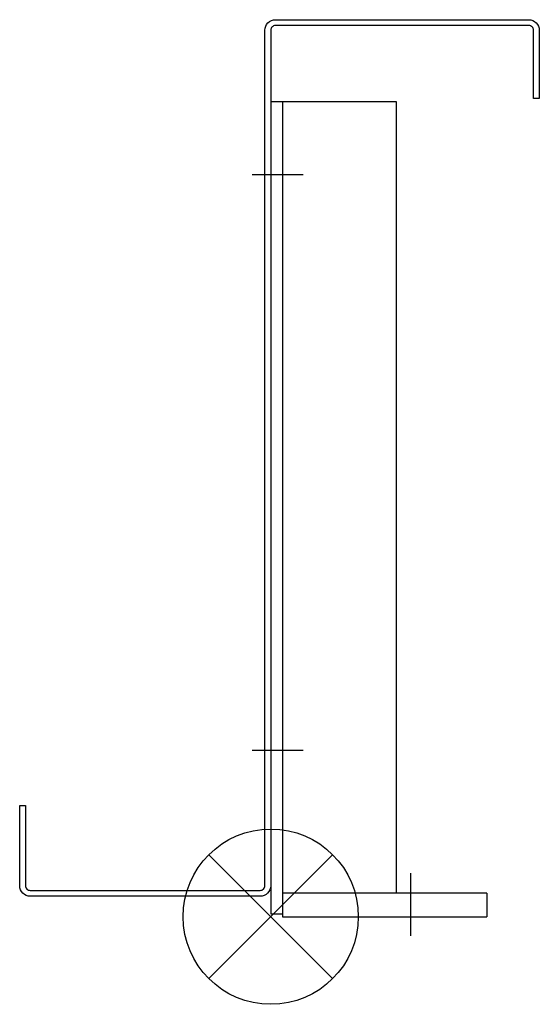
# Model space of a CAD drawing. Extents: x -82 to 96, y -30 to 307.
import ezdxf

# ---------------------------------------------------------------- set-up
doc = ezdxf.new("R2010")
doc.units = 0
doc.header["$LTSCALE"] = 100
doc.header["$MEASUREMENT"] = 0
doc.layers.get('0').update_dxf_attribs({"linetype": 'CONTINUOUS'})

# ---------------------------------------------------------------- blocks, each defined once
blk = doc.blocks.new('SOP')
at = {"color": 6}
for p, q in [((-7.07, 7.07), (7.07, -7.07)), ((7.07, 7.07), (-7.07, -7.07))]:
    blk.add_line(p, q, dxfattribs=at)
blk.add_circle((0, 0), 10, dxfattribs=at)

msp = doc.modelspace()

# ---------------------------------------------------------------- linework, layer by layer
at = {"color": 255}
for p, q in [((4.34, 278.66), (47.34, 278.66)), ((4.34, 278.66), (4.34, 0.66)), ((8.34, 278.66), (8.34, -0.34)), ((47.34, 278.66), (47.34, 7.66)), ((52.34, -6.91), (52.34, 14.57)), ((8.34, 8.66), (8.34, 0.66)), ((78.34, 7.66), (8.34, 7.66)), ((78.34, 7.66), (78.34, -0.34)), ((4.34, 0.66), (8.34, 0.66)), ((8.34, -0.34), (78.34, -0.34))]:
    msp.add_line(p, q, dxfattribs=at)
for p, q in [((-2.02, 253.66), (15.42, 253.66)), ((-2.02, 56.66), (15.42, 56.66))]:
    msp.add_line(p, q)
msp.add_lwpolyline([(96.34, 303.06), (96.34, 279.66), (94.34, 279.66), (94.34, 303.06, 0.414214), (92.74, 304.66), (5.94, 304.66, 0.414214), (4.34, 303.06), (4.34, 10.26, -0.414214), (0.74, 6.66), (-78.06, 6.66, -0.414214), (-81.66, 10.26), (-81.66, 37.66), (-79.66, 37.66), (-79.66, 10.26, 0.414214), (-78.06, 8.66), (0.74, 8.66, 0.414214), (2.34, 10.26), (2.34, 303.06, -0.414214), (5.94, 306.66), (92.74, 306.66, -0.414214)], format="xyb", close=True)

# ---------------------------------------------------------------- block references
at = {"xscale": 3, "yscale": 3, "zscale": 3}
msp.add_blockref('SOP', (4.34, -0.34), dxfattribs=at)

doc.saveas('drawing.dxf')
